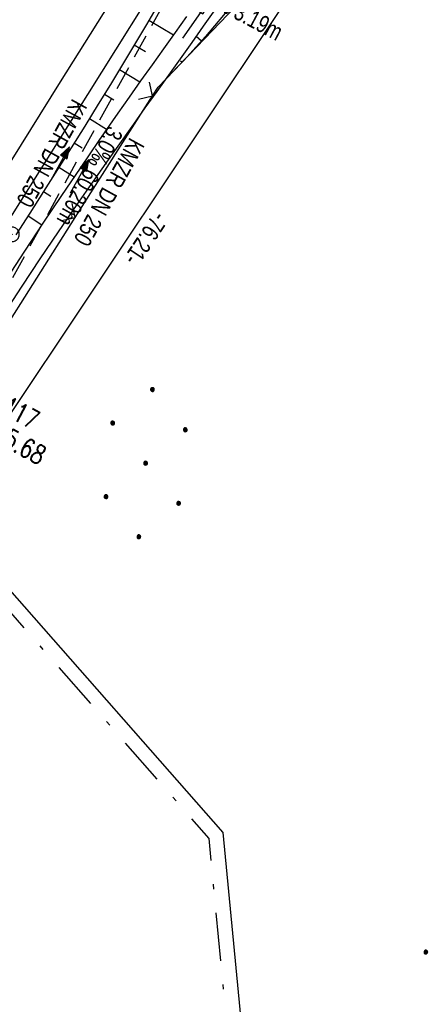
# Model space of a CAD drawing. Extents: x 509601 to 510326, y 459976 to 460916.
# Tile 24 of 39: x 509934 to 509976, y 460288 to 460391. Entities that reach past the tile are written whole.
import ezdxf

# ---------------------------------------------------------------- set-up
doc = ezdxf.new("R2010")
doc.units = 0
doc.header["$LTSCALE"] = 10
doc.header["$MEASUREMENT"] = 0
for name, pattern in [('AUSGEZOGEN', [0]), ('LT00', [0]), ('LT08', [0.42, 0.2, -0.1, 0.02, -0.1]), ('STRICHLINIE2', [0.375, 0.25, -0.125])]:
    doc.linetypes.add(name, pattern=pattern)
doc.layers.get('0').update_dxf_attribs({"linetype": 'LT00'})
for name, color, linetype in [('--EK_FBR', 1, 'LT00'), ('--EK_Halt-Pfeil', 4, 'LT00'), ('--EK_Haltung', 7, 'STRICHLINIE2'), ('--EK_Haltung-Text', 140, 'LT00'), ('--EK_Schacht-Text', 5, 'LT00'), ('--EL_DFK_AB_L', 21, 'LT00'), ('--EL_Halt-Pfeil', 4, 'LT00'), ('--EL_Haltung', 182, 'STRICHLINIE2'), ('--EL_Haltung-Text', 182, 'LT00'), ('ABSTAND', 8, 'LT00'), ('DFK_AB_L', 21, 'LT00'), ('DFK_KATASTER', 250, 'LT00'), ('DFK_NUTZUNG', 250, 'LT00'), ('GEMEINDEGRENZE', 3, 'LT08'), ('PFEIL', 140, 'AUSGEZOGEN'), ('V109_AFBR_BAB', 250, 'LT00'), ('V109_BOESCH', 250, 'LT00'), ('V109_BOSCHUNG', 250, 'LT00'), ('V109_GRABEN', 250, 'LT00'), ('V109_KA_PRUF', 182, 'LT00'), ('V109_LD_MARK', 250, 'LT00'), ('V109_ZAUN', 40, 'LT00')]:
    doc.layers.add(name, color=color, linetype=linetype)
doc.styles.add('Haltungsbeschriftung', font='ARIAL.TTF', dxfattribs={"width": 0.75})
doc.styles.add('schachtbeschriftung', font='romans.shx', dxfattribs={"width": 0.75, "height": 2})
doc.styles.get("Standard").update_dxf_attribs({"font": 'ARIAL.TTF'})

# ---------------------------------------------------------------- blocks, each defined once
blk = doc.blocks.new('Ackerland7')
at = {"layer": 'DFK_NUTZUNG', "color": 0, "linetype": 'ByBlock'}
for p, q in [((-4, 3.93), (-4, 3.67)), ((-3.95, 3.63), (-3.95, 3.97)), ((-3.9, 3.99), (-3.9, 3.61)), ((-3.85, 3.6), (-3.85, 4)), ((-3.8, 3.99), (-3.8, 3.61)), ((-3.75, 3.63), (-3.75, 3.97)), ((-3.7, 3.93), (-3.7, 3.67)), ((-3.65, 3.8), (-3.65, 3.8)), ((3.7, 3.93), (3.7, 3.67)), ((3.75, 3.63), (3.75, 3.97)), ((3.8, 3.99), (3.8, 3.61)), ((3.85, 3.6), (3.85, 4)), ((3.9, 3.99), (3.9, 3.61)), ((3.95, 3.63), (3.95, 3.97)), ((4, 3.93), (4, 3.67)), ((4.05, 3.8), (4.05, 3.8)), ((-7.85, 0.13), (-7.85, -0.13)), ((-7.8, -0.17), (-7.8, 0.17)), ((-7.75, 0.19), (-7.75, -0.19)), ((-7.7, -0.2), (-7.7, 0.2)), ((-7.65, 0.19), (-7.65, -0.19)), ((-7.6, -0.17), (-7.6, 0.17)), ((-7.55, 0.13), (-7.55, -0.13)), ((-7.5, 0), (-7.5, 0)), ((-0.15, 0.13), (-0.15, -0.13)), ((-0.1, -0.17), (-0.1, 0.17)), ((-0.05, 0.19), (-0.05, -0.19)), ((0, -0.2), (0, 0.2)), ((0.05, 0.19), (0.05, -0.19)), ((0.1, -0.17), (0.1, 0.17)), ((0.15, 0.13), (0.15, -0.13)), ((0.2, 0), (0.2, 0)), ((7.55, 0.13), (7.55, -0.13)), ((7.6, -0.17), (7.6, 0.17)), ((7.65, 0.19), (7.65, -0.19)), ((7.7, -0.2), (7.7, 0.2)), ((7.75, 0.19), (7.75, -0.19)), ((7.8, -0.17), (7.8, 0.17)), ((7.85, 0.13), (7.85, -0.13)), ((7.9, 0), (7.9, 0)), ((-4, -3.67), (-4, -3.93)), ((-3.95, -3.97), (-3.95, -3.63)), ((-3.9, -3.61), (-3.9, -3.99)), ((-3.85, -4), (-3.85, -3.6)), ((-3.8, -3.61), (-3.8, -3.99)), ((-3.75, -3.97), (-3.75, -3.63)), ((-3.7, -3.67), (-3.7, -3.93)), ((-3.65, -3.8), (-3.65, -3.8)), ((3.7, -3.67), (3.7, -3.93)), ((3.75, -3.97), (3.75, -3.63)), ((3.8, -3.61), (3.8, -3.99)), ((3.85, -4), (3.85, -3.6)), ((3.9, -3.61), (3.9, -3.99)), ((3.95, -3.97), (3.95, -3.63)), ((4, -3.67), (4, -3.93)), ((4.05, -3.8), (4.05, -3.8))]:
    blk.add_line(p, q, dxfattribs=at)
for points in [[(-3.65, 3.8), (-3.67, 3.89), (-3.73, 3.96), (-3.81, 3.99), (-3.89, 3.99), (-3.97, 3.96), (-4.03, 3.89), (-4.05, 3.8), (-4.03, 3.71), (-3.97, 3.64), (-3.89, 3.6), (-3.81, 3.6), (-3.73, 3.64), (-3.67, 3.71), (-3.65, 3.8)], [(4.05, 3.8), (4.03, 3.89), (3.97, 3.96), (3.89, 3.99), (3.81, 3.99), (3.73, 3.96), (3.67, 3.89), (3.65, 3.8), (3.67, 3.71), (3.73, 3.64), (3.81, 3.61), (3.89, 3.61), (3.97, 3.64), (4.03, 3.71), (4.05, 3.8)], [(-7.5, 0), (-7.52, 0.09), (-7.58, 0.16), (-7.66, 0.19), (-7.74, 0.19), (-7.82, 0.16), (-7.88, 0.09), (-7.9, 0)], [(0.2, 0), (0.18, 0.09), (0.12, 0.16), (0.04, 0.19), (-0.04, 0.19), (-0.12, 0.16), (-0.18, 0.09), (-0.2, 0)], [(-0.2, 0), (-0.18, -0.09), (-0.12, -0.16), (-0.04, -0.19), (0.04, -0.19), (0.12, -0.16), (0.18, -0.09), (0.2, 0)], [(7.9, 0), (7.88, 0.09), (7.82, 0.16), (7.74, 0.19), (7.66, 0.19), (7.58, 0.16), (7.52, 0.09), (7.5, 0)], [(7.5, 0), (7.52, -0.09), (7.58, -0.16), (7.66, -0.19), (7.74, -0.19), (7.82, -0.16), (7.88, -0.09), (7.9, 0)], [(-7.9, 0), (-7.88, -0.09), (-7.82, -0.16), (-7.74, -0.19), (-7.66, -0.19), (-7.58, -0.16), (-7.52, -0.09), (-7.5, 0)], [(-3.65, -3.8), (-3.67, -3.71), (-3.73, -3.64), (-3.81, -3.61), (-3.89, -3.61), (-3.97, -3.64), (-4.03, -3.71), (-4.05, -3.8), (-4.03, -3.89), (-3.97, -3.96), (-3.89, -3.99), (-3.81, -3.99), (-3.73, -3.96), (-3.67, -3.89), (-3.65, -3.8)], [(4.05, -3.8), (4.03, -3.71), (3.97, -3.64), (3.89, -3.61), (3.81, -3.61), (3.73, -3.64), (3.67, -3.71), (3.65, -3.8), (3.67, -3.89), (3.73, -3.96), (3.81, -3.99), (3.89, -3.99), (3.97, -3.96), (4.03, -3.89), (4.05, -3.8)]]:
    blk.add_lwpolyline(points, dxfattribs=at)
blk = doc.blocks.new('Pfreil3')
at = {"layer": 'PFEIL'}
blk.add_hatch(color=256, dxfattribs=at).paths.add_polyline_path([(-1.55, 0.27), (-1.55, -0.27), (0, 0)])
for p, q in [((-1.55, 0), (-4.83, 0)), ((-1.55, -0.27), (-1.55, 0.27)), ((-1.55, 0.27), (0, 0)), ((0, 0), (-1.55, -0.27))]:
    blk.add_line(p, q, dxfattribs=at)
blk = doc.blocks.new('SYMB0003')
at = {"color": 0, "linetype": 'ByBlock'}
for p, q in [((-0.015712, 0), (0.010166, 0.012015)), ((0, -0.021257), (-0.015712, 0)), ((0.010166, 0.012015), (0, -0.021257))]:
    blk.add_line(p, q, dxfattribs=at)
for points in [[(-0.031395, 0.499013), (-0.093691, 0.491144), (-0.154509, 0.475528), (-0.21289, 0.452414), (-0.267913, 0.422164), (-0.318712, 0.385257), (-0.364484, 0.342274), (-0.404509, 0.293893), (-0.438154, 0.240877), (-0.464888, 0.184062), (-0.484292, 0.124345), (-0.496058, 0.062667), (-0.5, 0)], [(-0.5, 0), (-0.496058, -0.062667), (-0.484292, -0.124345), (-0.464888, -0.184062), (-0.438154, -0.240877), (-0.404509, -0.293893), (-0.364485, -0.342274), (-0.318712, -0.385257), (-0.267914, -0.422164), (-0.21289, -0.452414), (-0.154509, -0.475529), (-0.093691, -0.491144), (-0.031395, -0.499014), (0.031395, -0.499014)], [(0.5, 0), (0.496057, 0.062667), (0.484292, 0.124345), (0.464888, 0.184062), (0.438153, 0.240877), (0.404509, 0.293893), (0.364484, 0.342274), (0.318712, 0.385257), (0.267913, 0.422164), (0.21289, 0.452414), (0.154509, 0.475528), (0.093691, 0.491144), (0.031395, 0.499013), (-0.031395, 0.499013)], [(0.031395, -0.499014), (0.093691, -0.491144), (0.154509, -0.475529), (0.21289, -0.452414), (0.267914, -0.422164), (0.318712, -0.385257), (0.364485, -0.342274), (0.404509, -0.293893), (0.438154, -0.240877), (0.464889, -0.184062), (0.484292, -0.124345), (0.496058, -0.062667), (0.5, 0)]]:
    blk.add_lwpolyline(points, dxfattribs=at)
blk = doc.blocks.new('SYMB0024')
at = {"color": 0, "linetype": 'ByBlock'}
for p, q in [((-0.5, 0.5), (0, 0)), ((0, 0), (0.5, 0.5))]:
    blk.add_line(p, q, dxfattribs=at)
blk = doc.blocks.new('SYMB0070')
at = {"color": 0, "linetype": 'ByBlock'}
for p, q in [((-0.5, 0), (0.2, 0)), ((0.5, 0), (0.2, 0.1)), ((0.2, 0.1), (0.2, 0)), ((0.468, 0), (0.21, 0.086)), ((0.21, 0.086), (0.21, -0.086)), ((0.21, -0.086), (0.468, 0)), ((0.22, -0.072), (0.437, 0)), ((0.23, -0.058), (0.405, 0)), ((0.24, -0.045), (0.374, 0)), ((0.342, 0), (0.25, 0.031)), ((0.25, 0.031), (0.25, -0.031)), ((0.25, -0.031), (0.342, 0)), ((0.26, -0.017), (0.31, 0)), ((0.27, -0.003), (0.279, 0))]:
    blk.add_line(p, q, dxfattribs=at)
for points in [[(0.2, 0), (0.2, -0.1), (0.5, 0)], [(0.437, 0), (0.22, 0.072), (0.22, -0.072)], [(0.405, 0), (0.23, 0.058), (0.23, -0.058)], [(0.374, 0), (0.24, 0.045), (0.24, -0.045)], [(0.31, 0), (0.26, 0.017), (0.26, -0.017)], [(0.279, 0), (0.27, 0.003), (0.27, -0.003)]]:
    blk.add_lwpolyline(points, dxfattribs=at)

msp = doc.modelspace()

# ---------------------------------------------------------------- linework, layer by layer
at = {"layer": '--EK_FBR'}
msp.add_lwpolyline([(510011.41, 460496.82), (509999.99, 460478.34), (509987.45, 460458.13), (509974.35, 460436.99), (509961.9, 460416.97), (509949.5, 460397.27), (509940.59, 460382.97), (509927.68, 460362.44), (509915.23, 460342.59), (509902.11, 460321.76), (509888.37, 460299.9), (509875.53, 460279.55), (509863.42, 460260.35), (509850.93, 460240.66), (509838.39, 460220.89)], dxfattribs=at)
at = {"layer": '--EK_Haltung'}
msp.add_line((509923.76, 460347.49), (509952.1, 460398.89), dxfattribs=at)
at = {"layer": '--EL_DFK_AB_L'}
msp.add_line((509923.6, 460336.26), (509965.06, 460398.41), dxfattribs=at)
at = {"layer": '--EL_Haltung'}
msp.add_line((509923.76, 460347.49), (509952.1, 460398.89), dxfattribs=at)
at = {"layer": 'DFK_AB_L'}
msp.add_line((509923.6, 460336.26), (509965.06, 460398.41), dxfattribs=at)
at = {"layer": 'DFK_KATASTER'}
for p, q in [((509932.22, 460331.61), (509954.7, 460306.04)), ((509954.7, 460306.04), (509958.7, 460264.05))]:
    msp.add_line(p, q, dxfattribs=at)
at = {"layer": 'GEMEINDEGRENZE', "ltscale": 2.5, "flags": 128}
msp.add_lwpolyline([(510083.2, 460366.52), (510084.55, 460407.24), (510070.1, 460416.15), (510053.22, 460414.5), (510045.75, 460363.55), (510043.24, 460334.01), (510040.27, 460311.62), (510036.26, 460289.83), (509999.14, 460276.17), (509957.39, 460262.02), (509953.25, 460305.42), (509926.64, 460335.78), (509924.24, 460334.5), (509854.83, 460222.72), (509804.9, 460233.06), (509793.74, 460241.31), (509777.79, 460222.56), (509761.22, 460206.13), (509751.6, 460198.75), (509740.25, 460200.73), (509714.23, 460213.64), (509694.77, 460218.55), (509672.9, 460208.44), (509658.07, 460219.38)], dxfattribs=at)
at = {"layer": 'V109_AFBR_BAB'}
msp.add_lwpolyline([(510011.41, 460496.82), (509999.99, 460478.34), (509987.45, 460458.13), (509974.35, 460436.99), (509961.9, 460416.97), (509949.5, 460397.27), (509940.59, 460382.97), (509927.68, 460362.44), (509915.23, 460342.59), (509902.11, 460321.76), (509888.37, 460299.9), (509875.53, 460279.55), (509863.42, 460260.35), (509850.93, 460240.66), (509838.39, 460220.89)], dxfattribs=at)
at = {"layer": 'V109_BOESCH'}
for points in [[(510014, 460488.81), (510011.5, 460484.57), (510009.01, 460480.32), (510006.53, 460476.07), (510004.05, 460471.82), (510001.57, 460467.57), (509999.1, 460463.32), (509996.62, 460459.06), (509959.83, 460398.93), (509959.34, 460398.05), (509958.84, 460397.17), (509958.33, 460396.31), (509957.8, 460395.45), (509957.11, 460394.4), (509956.39, 460393.38), (509955.64, 460392.37), (509954.74, 460391.23), (509953.82, 460390.12), (509952.87, 460389.02), (509951.91, 460387.94), (509950.93, 460386.88), (509949.94, 460385.82), (509948.94, 460384.77), (509948.61, 460384.43)], [(509947.96, 460392.34), (509946.72, 460390.26), (509945.47, 460388.18), (509944.23, 460386.11), (509942.98, 460384.03), (509941.71, 460381.97), (509940.3, 460379.68), (509938.88, 460377.41), (509937.45, 460375.14), (509936.01, 460372.87), (509934.56, 460370.6), (509933.12, 460368.34)]]:
    msp.add_lwpolyline(points, dxfattribs=at)
at = {"layer": 'V109_BOSCHUNG'}
for p, q in [((509946.98, 460390.71), (509949.54, 460389.2)), ((509945.44, 460388.14), (509946.62, 460387.44)), ((509952.45, 460388.54), (509951.89, 460389.03)), ((509950.41, 460386.33), (509950.28, 460386.45)), ((509943.9, 460385.57), (509946.05, 460384.28)), ((509942.35, 460383.01), (509943.33, 460382.42)), ((509940.79, 460380.46), (509942.58, 460379.35)), ((509939.2, 460377.92), (509940.04, 460377.4)), ((509937.61, 460375.39), (509939.18, 460374.39)), ((509936, 460372.86), (509936.75, 460372.38)), ((509934.39, 460370.33), (509935.84, 460369.4))]:
    msp.add_line(p, q, dxfattribs=at)
at = {"layer": 'V109_GRABEN'}
for points in [[(509953.85, 460391.8), (509952.65, 460390.09), (509951.44, 460388.39), (509950.23, 460386.69), (509949.01, 460384.99), (509947.79, 460383.29), (509946.57, 460381.59), (509945.36, 460379.89), (509943.38, 460377.1), (509941.41, 460374.3), (509939.46, 460371.49), (509937.53, 460368.67), (509935.62, 460365.83), (509933.74, 460362.98), (509931.87, 460360.12)], [(509950.89, 460391.11), (509949.7, 460389.43), (509948.51, 460387.75), (509947.32, 460386.07), (509946.12, 460384.39), (509944.93, 460382.71), (509943.75, 460381.03), (509941.77, 460378.18), (509939.81, 460375.31), (509937.87, 460372.44), (509935.94, 460369.55), (509934.03, 460366.65), (509932.13, 460363.75)]]:
    msp.add_lwpolyline(points, dxfattribs=at)
at = {"layer": 'V109_LD_MARK'}
msp.add_lwpolyline([(509840.46, 460229.88), (509851.25, 460246.94), (509862.04, 460264), (509872.81, 460281.06), (509880.05, 460292.52), (509887.28, 460303.98), (509894.51, 460315.44), (509901.73, 460326.91), (509908.95, 460338.38), (509916.17, 460349.85), (509923.37, 460361.32), (509930.58, 460372.8), (509937.77, 460384.29), (509946.72, 460398.59), (509955.67, 460412.91), (509964.6, 460427.23), (509973.52, 460441.55), (509982.43, 460455.88), (509991.33, 460470.22), (510000.22, 460484.56), (510009.11, 460498.91)], dxfattribs=at)
at = {"layer": 'V109_ZAUN'}
for p, q in [((509939.31, 460370.16), (509947.36, 460382.82)), ((509931.26, 460357.5), (509939.31, 460370.16))]:
    msp.add_line(p, q, dxfattribs=at)
msp.add_lwpolyline([(509947.36, 460382.82), (509947.93, 460383.73), (509956.8, 460393.02), (509957.36, 460393.94)], dxfattribs=at)

# ---------------------------------------------------------------- block references
at = {"layer": '--EK_Halt-Pfeil', "xscale": 4.000000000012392, "yscale": 4, "zscale": 4, "rotation": 61.13426000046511}
msp.add_blockref('SYMB0070', (509937.74, 460375.77), dxfattribs=at)
at = {"layer": '--EL_Halt-Pfeil', "xscale": 4.000000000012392, "yscale": 4, "zscale": 4, "rotation": 61.13426000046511}
msp.add_blockref('SYMB0070', (509939.77, 460374.46), dxfattribs=at)
at = {"layer": 'DFK_NUTZUNG', "rotation": 264.7376999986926}
for p in [(509946.64, 460344.54), (509979.27, 460289.4)]:
    msp.add_blockref('Ackerland7', p, dxfattribs=at)
at = {"layer": 'PFEIL', "rotation": 54.59329447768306}
msp.add_blockref('Pfreil3', (509953.27, 460392.77), dxfattribs=at)
at = {"layer": 'V109_KA_PRUF', "xscale": 1.500000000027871, "yscale": 1.5, "zscale": 1.5, "rotation": 238.730399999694}
msp.add_blockref('SYMB0003', (509932.73, 460368.4), dxfattribs=at)
at = {"layer": 'V109_ZAUN', "xscale": 2.099999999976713, "yscale": 2.099999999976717, "zscale": 2.1, "rotation": 57.54835000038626}
for p in [(509947.36, 460382.82), (509939.31, 460370.16)]:
    msp.add_blockref('SYMB0024', p, dxfattribs=at)

# ---------------------------------------------------------------- texts
at = {"layer": '--EK_Haltung-Text', "style": 'Haltungsbeschriftung', "width": 0.75}
for s, rotation, p in [('12.6‰ 3.19m', -28.1016, (509950.31, 460393.86)), ('3.0‰ 60.20m', -118.8657, (509942.77, 460379.81)), ('KMZR DN 250', -118.8657, (509945.01, 460378.58))]:
    msp.add_text(s, height=1.8, rotation=rotation, dxfattribs=at).set_placement(p)
at = {"layer": '--EK_Schacht-Text', "style": 'schachtbeschriftung', "width": 0.75}
for s, p in [('165117', (509928.08, 460351.69)), ('D=355.68', (509926.69, 460349.17))]:
    msp.add_text(s, height=2, rotation=-28.8657, dxfattribs=at).set_placement(p)
at = {"layer": '--EL_Haltung-Text', "style": 'Haltungsbeschriftung', "width": 0.75}
msp.add_text('KMZR DN 250', height=1.8, rotation=-118.8657, dxfattribs=at).set_placement((509939.03, 460382.63))
at = {"layer": 'ABSTAND', "width": 0.75}
msp.add_text(' -76.21-', height=1.8, rotation=-123.7154, dxfattribs=at).set_placement((509947.9, 460371.33))

doc.saveas('drawing.dxf')
